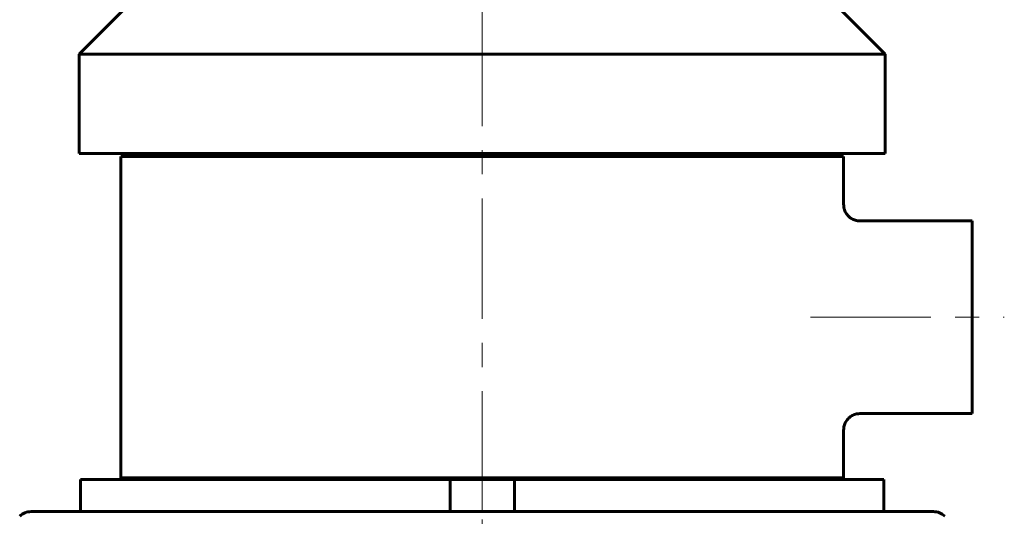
# Model space of a CAD drawing. Header units: millimetres. Extents: x 69 to 138, y 110 to 232.
# Tile 2 of 11: x 75 to 136, y 165 to 196. Entities that reach past the tile are written whole.
import ezdxf

# ---------------------------------------------------------------- set-up
doc = ezdxf.new("R2010")
doc.units = ezdxf.units.MM
doc.linetypes.add('K5LT_AXLED', pattern=[12, 7.5, -1.5, 1.5, -1.5])
doc.linetypes.add('K5LT_BASIC', pattern=[0])
doc.layers.add('Системный слой (1)', color=7, linetype='Continuous', true_color=0x6c6c6c)

# ---------------------------------------------------------------- blocks, each defined once
blk = doc.blocks.new('U2')
at = {"layer": 'Системный слой (1)', "color": 143, "linetype": 'K5LT_BASIC', "lineweight": 60, "true_color": 0x33acca}
for p, q in [((126.103, 183.985), (126.103, 186.985)), ((126.103, 166.985), (126.103, 169.984))]:
    blk.add_line(p, q, dxfattribs=at)
blk = doc.blocks.new('U40')
at = {"layer": 'Системный слой (1)', "color": 143, "linetype": 'K5LT_BASIC', "lineweight": 60, "true_color": 0x33acca}
for p, q in [((78.513, 187.185), (103.603, 187.185)), ((103.603, 187.185), (128.694, 187.185))]:
    blk.add_line(p, q, dxfattribs=at)
blk = doc.blocks.new('U50')
at = {"layer": 'Системный слой (1)', "color": 143, "linetype": 'K5LT_BASIC', "lineweight": 60, "true_color": 0x33acca}
for p, q in [((78.513, 193.357), (103.603, 193.357)), ((103.603, 193.357), (128.694, 193.357))]:
    blk.add_line(p, q, dxfattribs=at)

msp = doc.modelspace()

# ---------------------------------------------------------------- linework, layer by layer
at = {"layer": 'Системный слой (1)', "color": 30, "linetype": 'K5LT_AXLED', "lineweight": 18, "true_color": 0xff8000}
for p, q in [((103.603, 164.885), (103.603, 231.985)), ((124.037, 176.985), (136.103, 176.985)), ((103.603, 153.885), (103.603, 166.885))]:
    msp.add_line(p, q, dxfattribs=at)
at = {"layer": 'Системный слой (1)', "color": 143, "linetype": 'K5LT_BASIC', "lineweight": 60, "true_color": 0x33acca}
for p, q in [((78.513, 193.357), (81.342, 196.185)), ((128.694, 193.357), (125.865, 196.185)), ((78.513, 187.185), (78.513, 193.357)), ((128.694, 187.185), (128.694, 193.357)), ((81.103, 186.985), (126.103, 186.985)), ((81.103, 166.985), (81.103, 186.985)), ((95.913, 186.985), (95.913, 187.185)), ((111.294, 186.985), (111.294, 187.185)), ((126.104, 183.985), (126.104, 183.985)), ((127.104, 182.985), (127.104, 182.985)), ((127.104, 182.985), (134.103, 182.985)), ((134.103, 182.985), (134.103, 170.985)), ((127.103, 170.985), (134.103, 170.985)), ((127.103, 170.984), (127.103, 170.984)), ((126.103, 169.984), (126.103, 169.984)), ((79.603, 166.885), (78.603, 166.885)), ((78.603, 166.885), (78.603, 164.885)), ((79.603, 166.885), (80.296, 166.885)), ((81.287, 166.885), (80.296, 166.885)), ((81.103, 166.985), (126.103, 166.985)), ((81.287, 166.885), (100.731, 166.885)), ((95.913, 166.885), (95.913, 166.985)), ((101.603, 166.885), (100.731, 166.885)), ((102.603, 166.885), (101.603, 166.885)), ((101.603, 166.885), (101.603, 164.885)), ((102.603, 166.885), (104.603, 166.885)), ((105.603, 166.885), (104.603, 166.885)), ((105.603, 164.885), (105.603, 166.885)), ((106.476, 166.885), (105.603, 166.885)), ((106.476, 166.885), (125.919, 166.885)), ((111.294, 166.885), (111.294, 166.985)), ((126.911, 166.885), (125.919, 166.885)), ((126.911, 166.885), (127.603, 166.885)), ((128.603, 166.885), (127.603, 166.885)), ((128.603, 164.885), (128.603, 166.885)), ((131.689, 164.885), (75.518, 164.885))]:
    msp.add_line(p, q, dxfattribs=at)
for centre, start, end in [((75.518, 163.885), 90, 135), ((131.689, 163.885), 45, 90)]:
    msp.add_arc(centre, 1, start, end, dxfattribs=at)
for points, knots in [([(126.104, 183.985), (126.104, 183.985), (126.104, 183.985), (126.104, 183.984), (126.104, 183.984), (126.104, 183.983), (126.104, 183.982), (126.104, 183.98), (126.104, 183.979), (126.104, 183.975), (126.104, 183.972), (126.104, 183.964), (126.104, 183.959), (126.104, 183.943), (126.105, 183.933), (126.107, 183.903), (126.109, 183.883), (126.117, 183.824), (126.124, 183.785), (126.145, 183.703), (126.159, 183.66), (126.193, 183.576), (126.213, 183.534), (126.258, 183.453), (126.284, 183.415), (126.339, 183.341), (126.369, 183.307), (126.428, 183.248), (126.456, 183.223), (126.519, 183.174), (126.553, 183.15), (126.627, 183.106), (126.666, 183.086), (126.747, 183.051), (126.79, 183.036), (126.876, 183.011), (126.92, 183.002), (127.011, 182.989), (127.057, 182.985), (127.104, 182.985)], [0, 0, 0, 0, 0.007466, 0.007466, 0.020531, 0.020531, 0.044794, 0.044794, 0.091455, 0.091455, 0.18291, 0.18291, 0.363954, 0.363954, 0.718572, 0.718572, 1.412872, 1.412872, 2.771596, 2.771596, 4.318048, 4.318048, 5.903196, 5.903196, 7.497281, 7.497281, 9.067499, 9.067499, 10.356233, 10.356233, 11.806154, 11.806154, 13.312169, 13.312169, 14.853851, 14.853851, 16.399163, 16.399163, 18, 18, 18, 18]), ([(126.103, 169.984), (126.103, 169.984), (126.103, 169.984), (126.103, 169.985), (126.103, 169.985), (126.103, 169.986), (126.103, 169.987), (126.103, 169.989), (126.103, 169.99), (126.103, 169.994), (126.104, 169.997), (126.104, 170.005), (126.104, 170.01), (126.104, 170.026), (126.105, 170.036), (126.107, 170.066), (126.109, 170.087), (126.117, 170.146), (126.124, 170.184), (126.145, 170.266), (126.159, 170.309), (126.193, 170.393), (126.213, 170.435), (126.258, 170.515), (126.284, 170.554), (126.34, 170.628), (126.37, 170.662), (126.429, 170.721), (126.456, 170.745), (126.519, 170.795), (126.554, 170.819), (126.628, 170.863), (126.667, 170.883), (126.749, 170.918), (126.791, 170.934), (126.878, 170.958), (126.922, 170.968), (127.012, 170.98), (127.058, 170.984), (127.103, 170.984)], [0, 0, 0, 0, 0.007462, 0.007462, 0.02052, 0.02052, 0.044771, 0.044771, 0.091406, 0.091406, 0.182813, 0.182813, 0.363761, 0.363761, 0.718193, 0.718193, 1.412133, 1.412133, 2.770165, 2.770165, 4.316321, 4.316321, 5.901869, 5.901869, 7.499096, 7.499096, 9.074114, 9.074114, 10.353106, 10.353106, 11.810526, 11.810526, 13.324846, 13.324846, 14.873415, 14.873415, 16.424137, 16.424137, 18, 18, 18, 18])]:
    msp.add_open_spline(points, degree=3, knots=knots, dxfattribs=at)

# ---------------------------------------------------------------- block references
at = {"layer": 'Системный слой (1)'}
for name in ['U50', 'U40', 'U2']:
    msp.add_blockref(name, (0, 0), dxfattribs=at)

doc.saveas('drawing.dxf')
